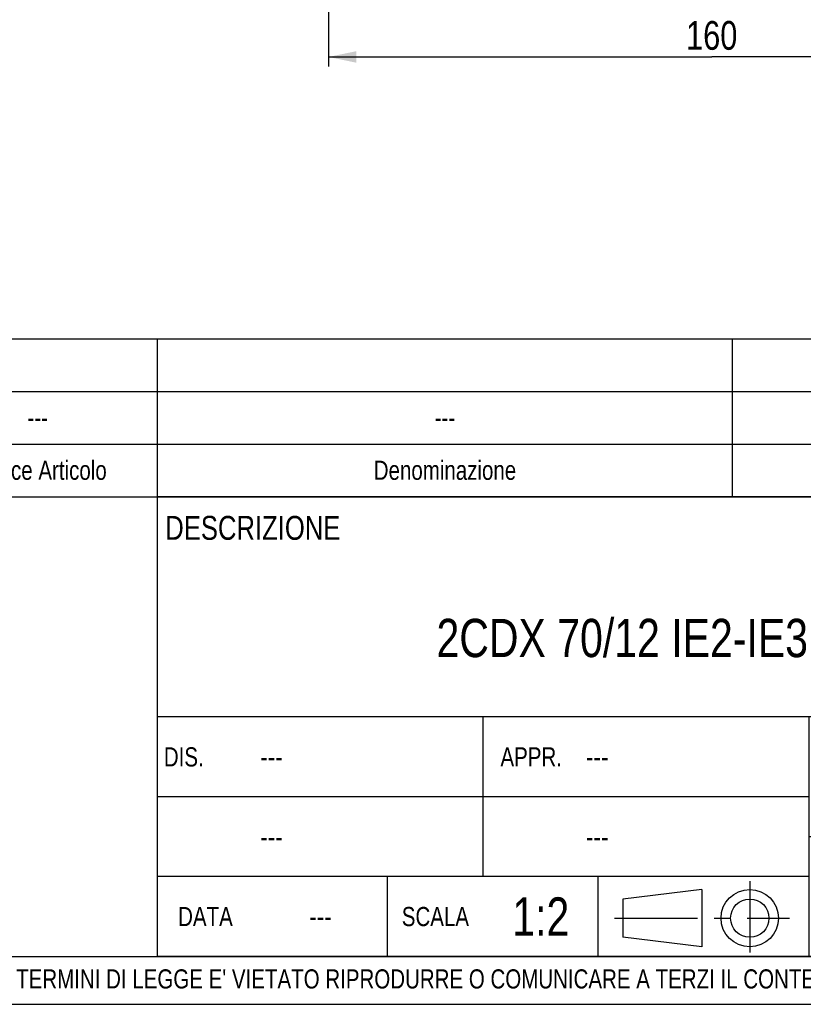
# Model space of a CAD drawing. Header units: millimetres. Extents: x 0 to 841, y 0 to 594.
# Tile 7 of 11: x 553 to 717, y 0 to 206. Entities that reach past the tile are written whole.
import ezdxf

# ---------------------------------------------------------------- set-up
doc = ezdxf.new("R2010")
doc.units = ezdxf.units.MM
doc.header["$LTSCALE"] = 46.2
doc.linetypes.add('CENTER', pattern=[0.6, 0.375, -0.075, 0.075, -0.075])
doc.layers.get('0').update_dxf_attribs({"linetype": 'CONTINUOUS'})
for name, color, linetype in [('DEFAULT_1', 7, 'CENTER'), ('DETTAGLI', 7, 'CONTINUOUS'), ('QUOTE', 7, 'CONTINUOUS')]:
    doc.layers.add(name, color=color, linetype=linetype)
doc.styles.get("Standard").update_dxf_attribs({"font": 'txt', "width": 0.8})
doc.dimstyles.new('DIMSTYLE_3', dxfattribs={"dimtxt": 6, "dimasz": 5.8, "dimexe": 1, "dimexo": 2, "dimgap": 0.75, "dimtad": 1, "dimdec": 3, "dimtxsty": 'Standard', "dimblk": '_FILLED', "dimblk1": '_FILLED', "dimblk2": '_FILLED', "dimcen": 0.09, "dimadec": 3, "dimazin": 2, "dimtp": 0.5, "dimtm": 0.5, "dimtfac": 1, "dimtdec": 3, "dimtofl": 0, "dimtmove": 0, "dimatfit": 3, "dimldrblk": '_FILLED', "dimfxl": 0, "dimtolj": 1, "dimarcsym": 0})

# ---------------------------------------------------------------- blocks, each defined once
blk = doc.blocks.new('PROIEZIONE_BL1', base_point=(695.65, 18.26))
at = {"color": 7, "linetype": 'Continuous'}
for p, q in [((695.61, 23.99), (679.14, 21.99)), ((695.61, 23.99), (695.61, 11.99)), ((679.14, 21.99), (679.14, 13.99)), ((695.61, 11.99), (679.14, 13.99))]:
    blk.add_line(p, q, dxfattribs=at)
for radius in [6, 4]:
    blk.add_circle((705.63, 17.99), radius, dxfattribs=at)
at = {"layer": 'DEFAULT_1', "color": 2, "linetype": 'CENTER'}
for p, q in [((705.63, 25.69), (705.63, 10.83)), ((677.38, 17.99), (713.92, 17.99))]:
    blk.add_line(p, q, dxfattribs=at)
blk = doc.blocks.new('_FILLED')
at = {"color": 0, "linetype": 'ByBlock'}
blk.add_solid([(0, 0), (-1, 0.207), (-1, -0.207)], dxfattribs=at)
blk = doc.blocks.new('*D18')
at = {"layer": 'QUOTE', "color": 2, "linetype": 'Continuous'}
for p, q in [((617.68, 253.59), (617.68, 195.84)), ((777.68, 253.59), (777.68, 195.84)), ((617.68, 197.84), (697.68, 197.84)), ((777.68, 197.84), (697.68, 197.84))]:
    blk.add_line(p, q, dxfattribs=at)
at = {"layer": 'QUOTE', "color": 2, "linetype": 'Continuous', "xscale": 5.8, "yscale": 5.8, "zscale": 5.8, "rotation": 180}
blk.add_blockref('_FILLED', (617.68, 197.84), dxfattribs=at)
at = {"layer": 'QUOTE', "color": 2, "linetype": 'Continuous', "xscale": 5.8, "yscale": 5.8, "zscale": 5.8}
blk.add_blockref('_FILLED', (777.68, 197.84), dxfattribs=at)
at = {"layer": 'QUOTE', "color": 2, "linetype": 'Continuous', "insert": (697.68, 205.34), "char_height": 6, "width": 16.2, "attachment_point": 2, "line_spacing_factor": 0.9}
blk.add_mtext('160', dxfattribs=at)
blk = doc.blocks.new('*T23')
at = {"color": 2, "linetype": 'Continuous'}
for p, q in [((248, 96), (0, 96)), ((0, 0), (0, 96)), ((194, 50), (194, 96)), ((248, 0), (248, 96)), ((248, 50), (0, 50)), ((68, 16.66), (68, 50)), ((136, 0), (136, 50)), ((136, 33.34), (0, 33.34)), ((248, 25), (136, 25)), ((160, 0), (160, 25)), ((224, 0), (224, 25)), ((136, 16.66), (0, 16.66)), ((48, 0), (48, 16.66)), ((92, 0), (92, 16.66)), ((248, 0), (0, 0))]:
    blk.add_line(p, q, dxfattribs=at)
at = {"layer": 'DETTAGLI', "color": 2, "linetype": 'Continuous', "line_spacing_factor": 0.9}
for s, insert, char_height, width, attachment_point in [(' DESCRIZIONE', (0.125, 92), 5, 83, 1), ('2CDX 70/12 IE2-IE3', (97, 70.5), 8, 188.26667, 2), (' DIS.', (0.125, 43.67), 4, 22.53333, 1), ('APPR.', (78, 43.67), 4, 26, 2), (' ---', (20.125, 43.87), 4.4, 16.72, 1), (' ---', (88.125, 43.87), 4.4, 16.72, 1), ('---', (192, 35.5), 8, 17.6, 2), (' ---', (20.125, 27.2), 4.4, 16.72, 1), (' ---', (88.125, 27.2), 4.4, 16.72, 1), ('CAT.', (148, 22), 5, 25.83333, 2), ('N° DISEGNO', (192, 22), 5, 73.33333, 2), ('REV.', (236, 22), 5, 25.16667, 2), ('1:2', (80, 12.33), 8, 20.53333, 2), ('DATA', (10, 10.33), 4, 25.33333, 2), ('SCALA', (58, 10.33), 4, 30.93333, 2), ('---', (34, 10.53), 4.4, 9.68, 2), ('---', (148, 11), 8, 17.6, 2), ('---', (192, 11), 8, 17.6, 2), ('---', (236, 11), 8, 17.6, 2)]:
    blk.add_mtext(s, dxfattribs=dict(at, insert=insert, char_height=char_height, width=width, attachment_point=attachment_point))
blk = doc.blocks.new('*T25')
at = {"color": 0, "linetype": 'ByBlock', "lineweight": -2}
for p, q in [((0, 33), (366, 33)), ((0, 0), (0, 33)), ((17, 0), (17, 33)), ((34, 0), (34, 33)), ((68, 0), (68, 33)), ((118, 0), (118, 33)), ((238, 0), (238, 33)), ((312, 0), (312, 33)), ((326, 0), (326, 33)), ((346, 0), (346, 33)), ((366, 0), (366, 33)), ((0, 22), (366, 22)), ((0, 11), (366, 11)), ((0, 0), (366, 0))]:
    blk.add_line(p, q, dxfattribs=at)
at = {"color": 0, "linetype": 'Continuous', "char_height": 4, "attachment_point": 5, "line_spacing_factor": 0.9}
for s, insert, width in [('kg', (319, 16.5), 13.88), ('---', (8.5, 16.5), 16.88), ('---', (25.5, 16.5), 16.88), ('---', (51, 16.5), 33.88), ('---', (93, 16.5), 49.88), ('---', (178, 16.5), 119.88), ('--- ', (275, 16.5), 73.88), ('Q.tà\\PGrezzo', (336, 5.5), 19.88), ('Q.tà\\PFinito', (356, 5.5), 19.88), ('Q.tà', (25.5, 5.5), 16.88), ('N° Disegno', (51, 5.5), 33.88), ('Codice Articolo', (93, 5.5), 49.88), ('Denominazione', (178, 5.5), 119.88), ('Materiale', (275, 5.5), 73.88), ('Pos.', (8.5, 5.5), 16.88), ('U.M.', (319, 5.5), 13.88)]:
    blk.add_mtext(s, dxfattribs=dict(at, insert=insert, width=width))
at = {"color": 0, "linetype": 'Continuous', "insert": (356, 16.5), "char_height": 4, "width": 19.88, "attachment_point": 5}
blk.add_mtext('0', dxfattribs=at)

msp = doc.modelspace()

# ---------------------------------------------------------------- linework, layer by layer
at = {"color": 7, "linetype": 'Continuous'}
for p, q in [((10, 10), (830, 10)), ((0, 0), (840, 0))]:
    msp.add_line(p, q, dxfattribs=at)

# ---------------------------------------------------------------- block references
for name, p in [('*T25', (464, 106)), ('*T23', (582, 10))]:
    msp.add_blockref(name, p)
at = {"color": 2, "linetype": 'Continuous'}
msp.add_blockref('PROIEZIONE_BL1', (695.6506, 18.2606), dxfattribs=at)

# ---------------------------------------------------------------- texts
at = {"color": 2, "linetype": 'Continuous', "insert": (429.9178, 7.3044), "char_height": 4, "width": 601.1, "attachment_point": 1, "line_spacing_factor": 0.9}
msp.add_mtext("PROPRIETA' RISERVATA EBARA PUMPS EUROPE S.p.a. - A TERMINI DI LEGGE E' VIETATO RIPRODURRE O COMUNICARE A TERZI IL CONTENUTO DI QUESTO DISEGNO", dxfattribs=at)

# ---------------------------------------------------------------- dimensions: what is measured, and where the dimension line sits
at = {"layer": 'QUOTE', "color": 2, "linetype": 'Continuous'}
dim = msp.add_linear_dim(base=(617.6846, 197.8381), p1=(777.6846, 255.5915), p2=(617.6846, 255.5915), angle=180, dimstyle='DIMSTYLE_3', dxfattribs=at)
dim.commit()
dim.dimension.update_dxf_attribs({"geometry": '*D18', "text_midpoint": (697.2846, 197.8381), "dimtype": 160})

doc.saveas('drawing.dxf')
